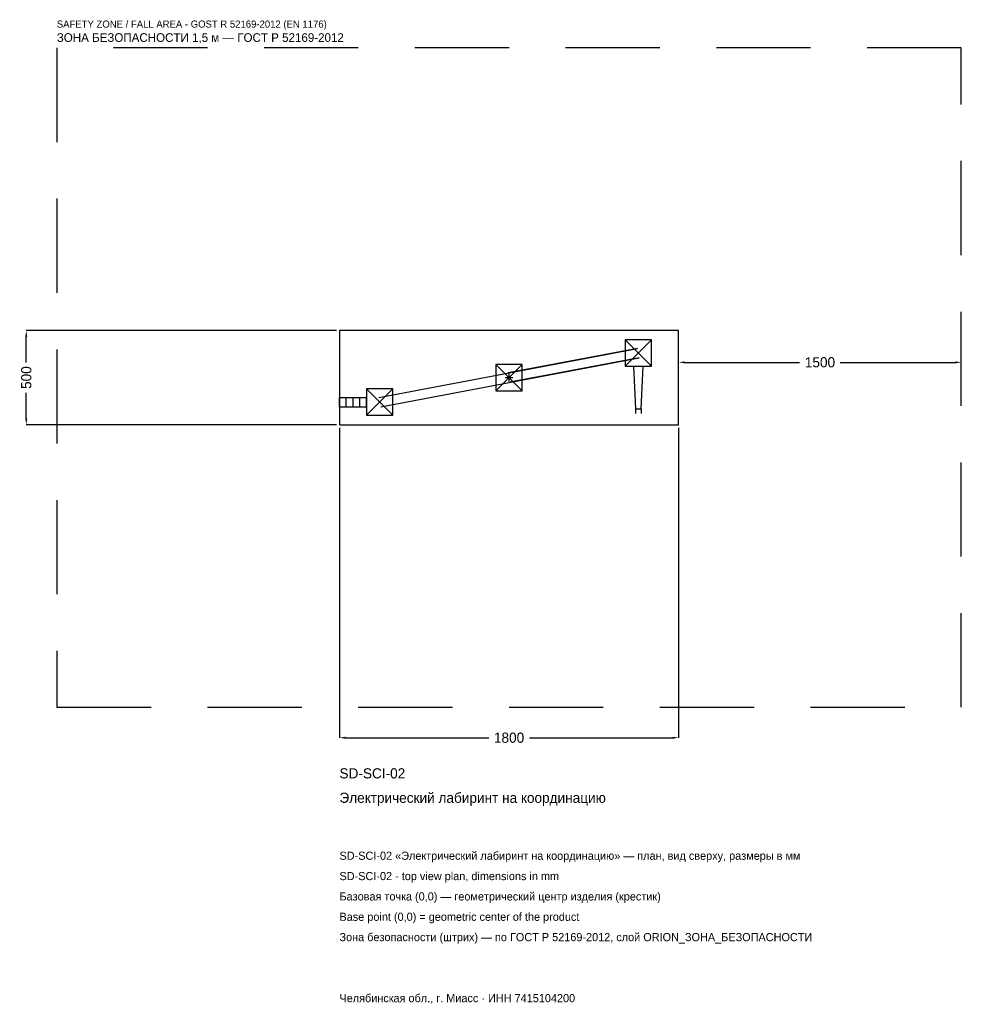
# Model space of a CAD drawing. Header units: metres. Extents: x -2597 to 2400, y -3327 to 1900.
import ezdxf

# ---------------------------------------------------------------- set-up
doc = ezdxf.new("R2010")
doc.units = ezdxf.units.M
doc.linetypes.add('DASHED', pattern=[800, 500, -300])
for name, color, linetype in [('ORION_ДАННЫЕ', 3, 'Continuous'), ('ORION_ЗОНА_БЕЗОПАСНОСТИ', 1, 'Continuous'), ('ORION_КОНТУР', 7, 'Continuous'), ('ORION_РАЗМЕРЫ', 8, 'Continuous')]:
    doc.layers.add(name, color=color, linetype=linetype)
doc.dimstyles.new('ORION', dxfattribs={"dimtxt": 54, "dimasz": 32.4, "dimexe": 1.25, "dimexo": 16.2, "dimtad": 1, "dimdec": 0, "dimcen": 2.5, "dimazin": 3, "dimtfac": 1, "dimtmove": 0, "dimatfit": 3, "dimarcsym": 0})

# ---------------------------------------------------------------- blocks, each defined once
blk = doc.blocks.new('_CLOSEDFILLED')
at = {"color": 0, "linetype": 'BYBLOCK'}
blk.add_solid([(-1, 0.16), (0, 0), (-1, -0.16)], dxfattribs=at)
blk = doc.blocks.new('*D1')
for p, q in [((-900, -266.2), (-900, -1912)), ((900, -266.2), (900, -1912)), ((-867.6, -1912), (-108, -1912)), ((108, -1912), (867.6, -1912))]:
    blk.add_line(p, q)
at = {"layer": 'Defpoints'}
for p in [(-900, -250), (900, -250), (-900, -1912)]:
    blk.add_point(p, dxfattribs=at)
at = {"layer": 'ORION_РАЗМЕРЫ', "xscale": 32.4, "yscale": 32.4, "rotation": 180}
blk.add_blockref('_CLOSEDFILLED', (-900, -1912), dxfattribs=at)
at = {"layer": 'ORION_РАЗМЕРЫ', "xscale": 32.4, "yscale": 32.4}
blk.add_blockref('_CLOSEDFILLED', (900, -1912), dxfattribs=at)
at = {"layer": 'ORION_РАЗМЕРЫ', "insert": (0, -1912), "char_height": 54, "attachment_point": 5}
blk.add_mtext('1800', dxfattribs=at)
blk = doc.blocks.new('*D2')
for p, q in [((-916.2, 250), (-2562, 250)), ((-2562, 81), (-2562, 217.6)), ((-2562, -217.6), (-2562, -81)), ((-916.2, -250), (-2562, -250))]:
    blk.add_line(p, q)
at = {"layer": 'Defpoints'}
for p in [(-900, 250), (-2562, -250), (-900, -250)]:
    blk.add_point(p, dxfattribs=at)
at = {"layer": 'ORION_РАЗМЕРЫ', "xscale": 32.4, "yscale": 32.4}
for p, rotation in [((-2562, 250), 90), ((-2562, -250), 270)]:
    blk.add_blockref('_CLOSEDFILLED', p, dxfattribs=dict(at, rotation=rotation))
at = {"layer": 'ORION_РАЗМЕРЫ', "insert": (-2562, 0), "char_height": 54, "attachment_point": 5, "rotation": 90}
blk.add_mtext('500', dxfattribs=at)
blk = doc.blocks.new('*D3')
for p, q in [((900, 16.2), (900, 81)), ((932.4, 81), (1542, 81)), ((1758, 81), (2367.6, 81)), ((2400, 16.2), (2400, 81))]:
    blk.add_line(p, q)
at = {"layer": 'Defpoints'}
for p in [(900, 81), (900, 0), (2400, 0)]:
    blk.add_point(p, dxfattribs=at)
at = {"layer": 'ORION_РАЗМЕРЫ', "xscale": 32.4, "yscale": 32.4, "rotation": 180}
blk.add_blockref('_CLOSEDFILLED', (900, 81), dxfattribs=at)
at = {"layer": 'ORION_РАЗМЕРЫ', "xscale": 32.4, "yscale": 32.4}
blk.add_blockref('_CLOSEDFILLED', (2400, 81), dxfattribs=at)
at = {"layer": 'ORION_РАЗМЕРЫ', "insert": (1650, 81), "char_height": 54, "attachment_point": 5}
blk.add_mtext('1500', dxfattribs=at)
blk = doc.blocks.new('ОРИОН SD-SCI-02 Электрический лабиринт на координацию')
at = {"layer": 'ORION_ЗОНА_БЕЗОПАСНОСТИ', "linetype": 'DASHED'}
blk.add_lwpolyline([(-2400, -1750), (2400, -1750), (2400, 1750), (-2400, 1750)], close=True, dxfattribs=at)
at = {"layer": 'ORION_КОНТУР'}
for p, q in [((616, 60), (756, 200)), ((616, 200), (756, 60)), ((-690.7, -105.2), (681.3, 154.8)), ((-681.3, -154.8), (690.7, 105.2)), ((681.3, 154.8), (-4.7, 24.8)), ((690.7, 105.2), (4.7, -24.8)), ((-70, -70), (70, 70)), ((-70, 70), (70, -70)), ((-756, -200), (-616, -60)), ((-756, -60), (-616, -200)), ((-900, -104.8), (-756, -104.8)), ((-900, -155.2), (-900, -104.8)), ((-900, -155.2), (-756, -155.2)), ((-864, -155.2), (-864, -104.8)), ((-828, -155.2), (-828, -104.8)), ((-792, -155.2), (-792, -104.8)), ((-756, -155.2), (-756, -104.8)), ((670.9, -165), (670.9, -190.2)), ((701.1, -165), (701.1, -190.2))]:
    blk.add_line(p, q, dxfattribs=at)
for points in [[(-900, -250), (900, -250), (900, 250), (-900, 250)], [(616, 60), (756, 60), (756, 200), (616, 200)], [(-70, -70), (70, -70), (70, 70), (-70, 70)], [(-756, -200), (-616, -200), (-616, -60), (-756, -60)]]:
    blk.add_lwpolyline(points, close=True, dxfattribs=at)
blk.add_lwpolyline([(660.8, 60), (670.9, -165), (701.1, -165), (711.2, 60)], dxfattribs=at)
at = {"layer": 'ORION_РАЗМЕРЫ'}
for p, q in [((-20, 0), (20, 0)), ((0, -20), (0, 20))]:
    blk.add_line(p, q, dxfattribs=at)
at = {"layer": 'ORION_ДАННЫЕ'}
for tag, p in [('АРТИКУЛ', (-900, -2128)), ('НАИМЕНОВАНИЕ', (-900, -2257.6))]:
    blk.add_attdef(tag, p, '', height=54, dxfattribs=at)
at = {"layer": 'ORION_ДАННЫЕ', "flags": 1}
for tag, p in [('ПРОИЗВОДИТЕЛЬ', (-900, -2387.2)), ('ТЕЛЕФОН', (-900, -2516.8)), ('САЙТ', (-900, -2776)), ('АДРЕС', (-900, -2905.6)), ('РЕКВИЗИТЫ', (-900, -3035.2)), ('ГАБАРИТЫ', (-900, -3164.8)), ('ЗОНА_БЕЗОПАСНОСТИ', (-900, -3294.4))]:
    blk.add_attdef(tag, p, '', height=54, dxfattribs=at)
at = {"layer": 'ORION_ЗОНА_БЕЗОПАСНОСТИ', "color": 1}
for s, height, p in [('SAFETY ZONE / FALL AREA - GOST R 52169-2012 (EN 1176)', 37.8, (-2400, 1858)), ('ЗОНА БЕЗОПАСНОСТИ 1,5 м — ГОСТ Р 52169-2012', 45.9, (-2400, 1782.4))]:
    blk.add_text(s, height=height, dxfattribs=at).set_placement(p)
at = {"layer": 'ORION_РАЗМЕРЫ'}
dim = blk.add_linear_dim(base=(-2562, -250), p1=(-900, -250), p2=(-900, 250), angle=90, dimstyle='ORION', dxfattribs=at)
dim.commit()
dim.dimension.update_dxf_attribs({"geometry": '*D2', "text_midpoint": (-2562, 0)})
for base, p1, p2, picture, middle in [((900, 81), (900, 0), (2400, 0), '*D3', (1650, 81)), ((-900, -1912), (-900, -250), (900, -250), '*D1', (0, -1912))]:
    dim = blk.add_linear_dim(base=base, p1=p1, p2=p2, dimstyle='ORION', dxfattribs=at)
    dim.commit()
    dim.dimension.update_dxf_attribs({"geometry": picture, "text_midpoint": middle})

msp = doc.modelspace()

# ---------------------------------------------------------------- block references
msp.add_blockref('ОРИОН SD-SCI-02 Электрический лабиринт на координацию', (0, 0)).add_auto_attribs({'АРТИКУЛ': 'SD-SCI-02', 'НАИМЕНОВАНИЕ': 'Электрический лабиринт на координацию'})

# ---------------------------------------------------------------- texts
at = {"layer": 'ORION_ДАННЫЕ', "color": 3}
for s, p in [('SD-SCI-02 «Электрический лабиринт на координацию» — план, вид сверху, размеры в мм', (-900, -2560)), ('SD-SCI-02 - top view plan, dimensions in mm', (-900, -2668)), ('Челябинская обл., г. Миасс · ИНН 7415104200', (-900, -3316))]:
    msp.add_text(s, height=43.2, dxfattribs=at).set_placement(p)
at = {"layer": 'ORION_ДАННЫЕ', "color": 7}
for s, p in [('Базовая точка (0,0) — геометрический центр изделия (крестик)', (-900, -2776)), ('Base point (0,0) = geometric center of the product', (-900, -2884))]:
    msp.add_text(s, height=43.2, dxfattribs=at).set_placement(p)
at = {"layer": 'ORION_ДАННЫЕ', "color": 1}
msp.add_text('Зона безопасности (штрих) — по ГОСТ Р 52169-2012, слой ORION_ЗОНА_БЕЗОПАСНОСТИ', height=43.2, dxfattribs=at).set_placement((-900, -2992))

doc.saveas('drawing.dxf')
